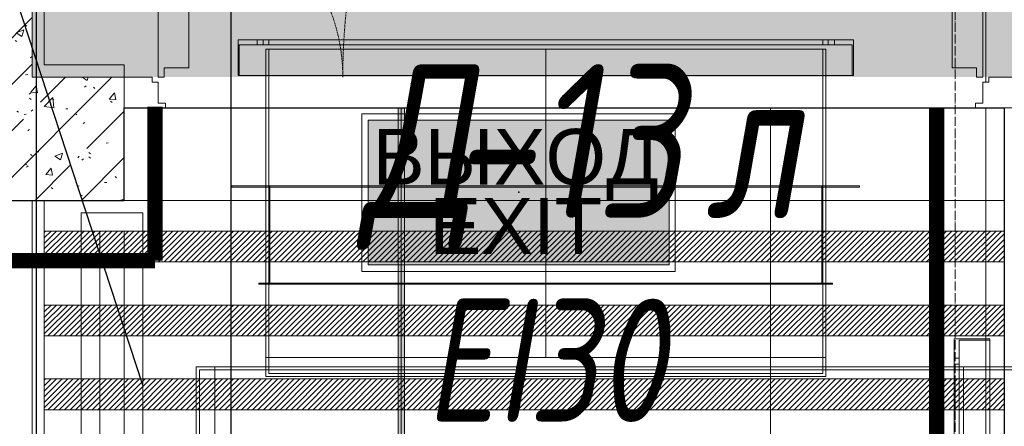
# Model space of a CAD drawing. Header units: millimetres. Extents: x -542966 to 178656, y -69521 to 267189.
# Tile 159 of 256: x -179023 to -177423, y 237370 to 238030. Entities that reach past the tile are written whole.
import ezdxf
from ezdxf import colors
from ezdxf.entities.mleader import LeaderData, LeaderLine
from ezdxf.enums import TextEntityAlignment as Align
from ezdxf.math import Vec2, Vec3

# ---------------------------------------------------------------- set-up
doc = ezdxf.new("R2010")
doc.units = ezdxf.units.MM
for name, pattern in [('( Hidden )', [0.375, 0.25, -0.125]), ('-D1-02х01', [3, 2, -1]), ('-D1d1-15x02', [19, 15, -2, 0, -2]), ('DASHDOT', [25.4, 12.7, -6.35, 0, -6.35])]:
    doc.linetypes.add(name, pattern=pattern)
doc.layers.get('Defpoints').update_dxf_attribs({"color": 31})
for name, color, linetype, lineweight in [('_0', 7, 'Continuous', 13), ('A-DOOR', 7, 'Continuous', 5), ('A-DOOR-IDEN', 7, 'Continuous', 9), ('A-FLOR', 7, 'Continuous', 5), ('A-WALL', 7, 'Continuous', 5), ('A-WALL-FNSH', 8, 'Continuous', 5), ('dim_pot', 183, 'Continuous', 9), ('dim_razv', 93, 'DASHDOT', 9), ('I-WALL', 7, 'Continuous', 5), ('light_pot', 52, 'Continuous', 15), ('pot sh', 183, 'Continuous', 15), ('S-GRID', 7, 'Continuous', 5)]:
    doc.layers.add(name, color=color, linetype=linetype, lineweight=lineweight)
doc.layers.add('PDF12_0', color=30, linetype='Continuous', true_color=0xff7f00)
doc.layers.add('PDF7_Geometry', color=7, linetype='Continuous', true_color=0xaaaaaa)
doc.layers.add('pol', color=7, linetype='Continuous', lineweight=15, true_color=0x738991)
doc.layers.add('Сводный план', color=1, linetype='Continuous', lineweight=0, true_color=0xff0000)
doc.layers.add('Аварийные светильники', color=1, linetype='Continuous')
doc.styles.add('fl_iso paper', font='isocpeur.ttf', dxfattribs={"width": 0.8, "oblique": 10})
doc.styles.add('In tre', font='isocpeur.ttf', dxfattribs={"width": 0.8, "oblique": 10})
doc.styles.add('Титульник', font='arial.ttf')
pattern_1 = [(45, (-192252.93, 225386.45), (-75.43415, 75.43415), [106.68, -17.78, 3.556, -17.78]), (45, (-192252.93, 225461.84), (-75.43415, 75.43415), []), (50, (-192252.93, 225386.45), (127.5292, -11.1576), [13.335, -146.685]), (355, (-192252.93, 225386.45), (-24.6697, 133.74), [10.668, -117.348]), (100.451, (-192242.31, 225385.52), (102.8597, 122.5818), [11.333, -124.663]), (46.184, (-192252.93, 225422.01), (189.7552, -29.4304), [20.002, -220.027]), (96.636, (-192237.12, 225419.56), (166.1822, 173.1996), [17, -186.995]), (351.184, (-192252.93, 225422.01), (166.184, 173.1976), [16.002, -176.022]), (21, (-192235.15, 225413.12), (106.13027, -71.586), [13.335, -146.685]), (326, (-192235.15, 225413.12), (43.2619, 128.93175), [10.668, -117.348]), (71.451, (-192226.31, 225407.15), (149.392, 57.34505), [11.333, -124.663]), (37.5, (-192252.935, 225386.45), (2.16223, 59.18836), [3.353, -112.573, 3.353, -115.773, -117.792]), (37.5, (-192252.935, 225386.45), (2.16223, 59.18836), [-235.052, 3.353, -114.44]), (7.5, (-192252.935, 225386.45), (46.77386, 70.12615), [3.353, -64.567, 3.353, -109.906, -44.894]), (7.5, (-192252.935, 225386.45), (46.77386, 70.12615), [-181.178, 3.353, -41.542]), (327.5, (-192292.584, 225386.45), (94.91367, -4.01009), [3.353, -41.097, 3.353, -135.331, -184.023]), (327.5, (-192292.584, 225386.45), (94.91367, -4.01009), [-183.134, 3.353, -180.67]), (317.5, (-192310.36, 225386.45), (103.69057, 17.79882), [3.353, -54.432, 3.353, -88.748, -130.683]), (317.5, (-192310.36, 225386.45), (103.69057, 17.79882), [-149.885, 3.353, -127.33])]

# ---------------------------------------------------------------- blocks, each defined once
blk = doc.blocks.new('*U11973')
at = {"layer": 'pol', "true_color": 0x007dfa, "transparency": 33554687}
h = blk.add_hatch(color=150, dxfattribs=at)
h.dxf.hatch_style = 1
h.paths.add_polyline_path([(3519.1, 0), (0, 0), (0, -10), (3519.1, -10)])
at = {"layer": 'pol', "color": 162, "true_color": 0x2c3cc9}
blk.add_lwpolyline([(3519.1, 0), (0, 0), (0, -10), (3519.1, -10)], close=True, dxfattribs=at)
blk = doc.blocks.new('*U3362')
at = {"layer": 'Аварийные светильники', "lineweight": 5, "true_color": 0x1f7a00}
h = blk.add_hatch(color=86, dxfattribs=at)
h.paths.add_polyline_path([(208609, -394200), (208609, -393976.3), (208143.3, -393976.3), (208143.3, -394200)])
h.paths.add_polyline_path([(208609, -394173.6), (208609, -394001.1), (208143.3, -394001.1), (208143.3, -394173.6)], flags=17)
h.paths.add_polyline_path([(208609, -394173.6), (208609, -394001.1), (208143.3, -394001.1), (208143.3, -394173.6)], flags=17)
at = {"color": 7, "lineweight": 5}
for points in [[(208133.5, -393966.5), (208618.4, -393966.5), (208618.4, -394210.2), (208133.5, -394210.2)], [(208143.3, -393976.3), (208609, -393976.3), (208609, -394200), (208143.3, -394200), (208143.3, -393976.3)]]:
    blk.add_lwpolyline(points, close=True, dxfattribs=at)
at = {"layer": 'Аварийные светильники', "color": 1}
blk.add_point((208376.2, -394087.4), dxfattribs=at)
at = {"layer": 'Аварийные светильники', "color": 7, "true_color": 0xffffff, "style": 'Титульник'}
for s, p in [('ВЫХОД', (208371.7, -393989.8)), ('EXIT', (208371.7, -394096.7))]:
    blk.add_text(s, height=86.24, dxfattribs=at).set_placement(p, align=Align.TOP_CENTER)
blk = doc.blocks.new('ghftytytd')
at = {"layer": 'PDF7_Geometry', "color": 3, "lineweight": 18, "true_color": 0x00ff00}
for points in [[(13634.8, 12560.7), (14634.8, 12560.7), (14634.8, 12502.7), (14634.8, 12560.7), (13634.8, 12560.7), (13634.8, 12502.7)], [(13665.8, 12552.7), (13665.8, 12560.7)], [(13675.8, 12560.7), (13675.6, 12560.7), (13675.1, 12560.7), (13674.3, 12560.7), (13673.3, 12560.7), (13672.1, 12560.7), (13670.8, 12560.7), (13669.5, 12560.7), (13668.3, 12560.7), (13667.3, 12560.7), (13666.4, 12560.7), (13665.9, 12560.7), (13665.8, 12560.7), (13665.9, 12560.7), (13666.4, 12560.7), (13667.3, 12560.7), (13668.3, 12560.7), (13669.5, 12560.7), (13670.8, 12560.7), (13672.1, 12560.7), (13673.3, 12560.7), (13674.3, 12560.7), (13675.1, 12560.7), (13675.6, 12560.7)], [(13675.8, 12560.7), (13675.8, 12552.7)], [(14584.8, 12552.7), (14584.8, 12560.7), (14584.8, 12552.7), (13684.8, 12552.7), (13684.8, 12560.7), (13684.8, 12552.7)], [(14584.8, 12560.7), (13684.8, 12560.7)], [(14593.8, 12552.7), (14593.8, 12560.7)], [(14603.8, 12560.7), (14603.6, 12560.7), (14603.1, 12560.7), (14602.3, 12560.7), (14601.3, 12560.7), (14600.1, 12560.7), (14598.8, 12560.7), (14597.5, 12560.7), (14596.3, 12560.7), (14595.2, 12560.7), (14594.5, 12560.7), (14594, 12560.7), (14593.8, 12560.7), (14594, 12560.7), (14594.5, 12560.7), (14595.2, 12560.7), (14596.3, 12560.7), (14597.5, 12560.7), (14598.8, 12560.7), (14600.1, 12560.7), (14601.3, 12560.7), (14602.3, 12560.7), (14603.1, 12560.7), (14603.6, 12560.7)], [(14603.8, 12560.7), (14603.8, 12552.7)], [(14632.8, 12502.7), (14632.8, 12552.7), (14632.8, 12502.7), (13636.8, 12502.7), (13636.8, 12552.7), (13636.8, 12502.7)], [(14632.8, 12552.7), (13636.8, 12552.7)], [(13665.8, 12552.7), (13665.9, 12552.7), (13666.4, 12552.7), (13667.3, 12552.7), (13668.3, 12552.7), (13669.5, 12552.7), (13670.8, 12552.7), (13672.1, 12552.7), (13673.3, 12552.7), (13674.3, 12552.7), (13675.1, 12552.7), (13675.6, 12552.7), (13675.8, 12552.7), (13675.6, 12552.7), (13675.1, 12552.7), (13674.3, 12552.7), (13673.3, 12552.7), (13672.1, 12552.7), (13670.8, 12552.7), (13669.5, 12552.7), (13668.3, 12552.7), (13667.3, 12552.7), (13666.4, 12552.7), (13665.9, 12552.7)], [(14589.8, 12545.7), (13679.8, 12545.7)], [(13684.8, 12545.7), (14584.8, 12545.7)], [(13684.8, 12323.7), (13684.8, 12545.7)], [(14589.8, 12323.7), (14589.8, 12545.7)], [(14593.8, 12552.7), (14594, 12552.7), (14594.5, 12552.7), (14595.2, 12552.7), (14596.3, 12552.7), (14597.5, 12552.7), (14598.8, 12552.7), (14600.1, 12552.7), (14601.3, 12552.7), (14602.3, 12552.7), (14603.1, 12552.7), (14603.6, 12552.7), (14603.8, 12552.7), (14603.6, 12552.7), (14603.1, 12552.7), (14602.3, 12552.7), (14601.3, 12552.7), (14600.1, 12552.7), (14598.8, 12552.7), (14597.5, 12552.7), (14596.3, 12552.7), (14595.2, 12552.7), (14594.5, 12552.7), (14594, 12552.7)], [(14634.8, 12502.7), (13634.8, 12502.7)], [(13624.8, 12323.7), (14644.8, 12323.7), (14644.8, 12321.6), (14644.8, 12323.7), (13624.8, 12323.7), (13624.8, 12321.6)], [(14644.8, 12321.6), (13624.8, 12321.6)], [(14589.8, 12323.7), (13679.8, 12323.7)], [(13684.7, 12323.7), (13684.7, 12163.7)], [(13684.9, 12323.7), (13684.7, 12323.7)], [(13684.8, 12323.7), (14584.8, 12323.7)], [(13684.8, 12323.7), (13684.8, 12045)], [(13684.8, 12321.6), (14584.8, 12321.6), (14584.8, 12165.6), (14584.8, 12321.6), (13684.8, 12321.6), (13684.8, 12165.6)], [(13684.9, 12323.7), (13684.9, 12163.7)], [(13686.3, 12163.7), (14583.3, 12163.7), (14583.3, 12323.7), (14583.3, 12163.7), (13686.3, 12163.7), (13686.3, 12323.7)], [(14583.3, 12323.7), (13686.3, 12323.7)], [(14584.7, 12323.7), (14584.7, 12163.7)], [(14584.9, 12323.7), (14584.7, 12323.7)], [(14584.9, 12323.7), (14584.9, 12163.7)], [(14589.8, 12323.7), (14589.8, 12045)], [(13668.8, 12165.6), (14600.8, 12165.6), (14600.8, 12163.7), (14600.8, 12165.6), (13668.8, 12165.6), (13668.8, 12163.7), (14600.8, 12163.7), (13668.8, 12163.7)], [(13684.9, 12163.7), (13684.7, 12163.7)], [(14584.8, 12165.6), (13684.8, 12165.6)], [(14584.9, 12163.7), (14584.7, 12163.7)], [(14798.5, 11275), (14798.5, 12075), (14856.5, 12075), (14798.5, 12075), (14798.5, 11275), (14856.5, 11275)], [(14856.5, 12073), (14806.5, 12073), (14856.5, 12073), (14856.5, 11277), (14806.5, 11277), (14856.5, 11277)], [(14806.5, 12073), (14806.5, 11277)], [(14856.5, 12075), (14856.5, 11275)], [(13679.8, 12045), (14589.8, 12045)], [(13679.8, 12045), (14589.8, 12045), (14589.8, 12013.9), (13679.8, 12013.9)], [(14584.8, 12045), (13684.8, 12045)], [(14798.5, 12044), (14806.5, 12044)], [(14798.5, 12044), (14798.5, 12043.8), (14798.5, 12043.3), (14798.5, 12042.5), (14798.5, 12041.5), (14798.5, 12040.3), (14798.5, 12039), (14798.5, 12037.7), (14798.5, 12036.5), (14798.5, 12035.5), (14798.5, 12034.6), (14798.5, 12034.2), (14798.5, 12034), (14798.5, 12034.2), (14798.5, 12034.6), (14798.5, 12035.5), (14798.5, 12036.5), (14798.5, 12037.7), (14798.5, 12039), (14798.5, 12040.3), (14798.5, 12041.5), (14798.5, 12042.5), (14798.5, 12043.3), (14798.5, 12043.8)], [(14806.5, 12034), (14798.5, 12034)], [(14806.5, 12034), (14806.5, 12034.2), (14806.5, 12034.6), (14806.5, 12035.5), (14806.5, 12036.5), (14806.5, 12037.7), (14806.5, 12039), (14806.5, 12040.3), (14806.5, 12041.5), (14806.5, 12042.5), (14806.5, 12043.3), (14806.5, 12043.8), (14806.5, 12044), (14806.5, 12043.8), (14806.5, 12043.3), (14806.5, 12042.5), (14806.5, 12041.5), (14806.5, 12040.3), (14806.5, 12039), (14806.5, 12037.7), (14806.5, 12036.5), (14806.5, 12035.5), (14806.5, 12034.6), (14806.5, 12034.2)], [(13567, 12030), (13567, 11320)], [(13572, 11325), (13572, 12025)], [(13597, 12025), (13572, 12025)], [(13597, 12030), (13597, 11320)], [(15112.5, 12030), (13597, 12030)], [(13597, 12030), (13597, 11320)], [(13597, 11325), (13597, 12025)], [(13597, 11325), (13597, 12025)], [(14584.8, 12025), (14584.8, 12018.9), (14584.8, 12025), (13684.8, 12025), (13684.8, 12018.9), (13684.8, 12025)], [(13684.8, 12018.9), (14584.8, 12018.9)], [(14806.5, 12025), (14798.5, 12025), (14806.5, 12025), (14806.5, 11325), (14798.5, 11325), (14806.5, 11325)], [(14798.5, 12025), (14798.5, 11325)], [(14813.5, 11320), (14813.5, 12030)], [(14813.5, 12030), (15242.5, 12030)], [(14813.5, 12025), (14813.5, 11325)], [(14813.5, 12025), (15242.5, 12025)]]:
    blk.add_lwpolyline(points, close=True, dxfattribs=at)
for points in [[(13675.8, 12560.7), (13675.6, 12560.7), (13675.1, 12560.7), (13674.3, 12560.7), (13673.3, 12560.7), (13672.1, 12560.7), (13670.8, 12560.7), (13669.5, 12560.7), (13668.3, 12560.7), (13667.3, 12560.7), (13666.4, 12560.7), (13665.9, 12560.7), (13665.8, 12560.7)], [(13665.8, 12560.7), (13665.9, 12560.7), (13666.4, 12560.7), (13667.3, 12560.7), (13668.3, 12560.7), (13669.5, 12560.7), (13670.8, 12560.7), (13672.1, 12560.7), (13673.3, 12560.7), (13674.3, 12560.7), (13675.1, 12560.7), (13675.6, 12560.7), (13675.8, 12560.7)], [(14603.8, 12560.7), (14603.6, 12560.7), (14603.1, 12560.7), (14602.3, 12560.7), (14601.3, 12560.7), (14600.1, 12560.7), (14598.8, 12560.7), (14597.5, 12560.7), (14596.3, 12560.7), (14595.2, 12560.7), (14594.5, 12560.7), (14594, 12560.7), (14593.8, 12560.7)], [(14593.8, 12560.7), (14594, 12560.7), (14594.5, 12560.7), (14595.2, 12560.7), (14596.3, 12560.7), (14597.5, 12560.7), (14598.8, 12560.7), (14600.1, 12560.7), (14601.3, 12560.7), (14602.3, 12560.7), (14603.1, 12560.7), (14603.6, 12560.7), (14603.8, 12560.7)], [(13665.8, 12552.7), (13665.9, 12552.7), (13666.4, 12552.7), (13667.3, 12552.7), (13668.3, 12552.7), (13669.5, 12552.7), (13670.8, 12552.7), (13672.1, 12552.7), (13673.3, 12552.7), (13674.3, 12552.7), (13675.1, 12552.7), (13675.6, 12552.7), (13675.8, 12552.7)], [(13675.8, 12552.7), (13675.6, 12552.7), (13675.1, 12552.7), (13674.3, 12552.7), (13673.3, 12552.7), (13672.1, 12552.7), (13670.8, 12552.7), (13669.5, 12552.7), (13668.3, 12552.7), (13667.3, 12552.7), (13666.4, 12552.7), (13665.9, 12552.7), (13665.8, 12552.7)], [(13679.8, 12545.7), (13679.8, 12323.7)], [(13679.8, 12545.7), (13679.8, 12323.7)], [(14134.8, 12045), (14134.8, 12323.7), (14134.8, 12545.7)], [(14584.8, 12545.7), (14584.8, 12323.7)], [(14584.8, 12545.7), (14584.8, 12323.7)], [(14593.8, 12552.7), (14594, 12552.7), (14594.5, 12552.7), (14595.2, 12552.7), (14596.3, 12552.7), (14597.5, 12552.7), (14598.8, 12552.7), (14600.1, 12552.7), (14601.3, 12552.7), (14602.3, 12552.7), (14603.1, 12552.7), (14603.6, 12552.7), (14603.8, 12552.7)], [(14603.8, 12552.7), (14603.6, 12552.7), (14603.1, 12552.7), (14602.3, 12552.7), (14601.3, 12552.7), (14600.1, 12552.7), (14598.8, 12552.7), (14597.5, 12552.7), (14596.3, 12552.7), (14595.2, 12552.7), (14594.5, 12552.7), (14594, 12552.7), (14593.8, 12552.7)], [(13679.8, 12323.7), (14589.8, 12323.7)], [(14589.8, 12323.7), (13679.8, 12323.7)], [(13679.8, 12323.7), (13679.8, 12045)], [(13679.8, 12045), (13679.8, 12323.7)], [(13684.8, 12323.7), (13684.8, 12163.7)], [(13684.8, 12163.7), (13684.8, 12323.7)], [(13684.8, 12323.7), (14584.8, 12323.7)], [(13684.8, 12163.7), (13684.8, 12323.7)], [(13684.8, 12323.7), (13684.8, 12163.7)], [(14584.8, 12323.7), (13684.8, 12323.7)], [(13684.8, 12323.7), (14584.8, 12323.7)], [(13684.8, 12163.7), (13684.8, 12323.7)], [(13684.8, 12323.7), (14584.8, 12323.7)], [(13684.8, 12163.7), (13684.8, 12323.7)], [(13684.8, 12323.7), (13684.8, 12163.7)], [(14584.8, 12323.7), (13684.8, 12323.7)], [(13684.8, 12323.7), (14584.8, 12323.7)], [(13684.8, 12163.7), (13684.8, 12323.7)], [(14584.8, 12323.7), (13684.8, 12323.7)], [(13684.8, 12323.7), (14584.8, 12323.7)], [(14584.8, 12323.7), (14584.8, 12163.7)], [(14584.8, 12163.7), (14584.8, 12323.7)], [(14584.8, 12323.7), (14584.8, 12163.7)], [(14584.8, 12163.7), (14584.8, 12323.7)], [(14584.8, 12323.7), (14584.8, 12163.7)], [(14584.8, 12323.7), (14584.8, 12163.7)], [(14584.8, 12163.7), (14584.8, 12323.7)], [(14584.8, 12323.7), (14584.8, 12163.7)], [(14584.8, 12323.7), (14584.8, 12045)], [(14584.8, 12045), (14584.8, 12323.7)], [(14584.8, 12163.7), (13684.8, 12163.7)], [(13684.8, 12163.7), (14584.8, 12163.7)], [(14584.8, 12163.7), (13684.8, 12163.7)], [(14584.8, 12163.7), (13684.8, 12163.7)], [(13684.8, 12163.7), (14584.8, 12163.7)], [(14584.8, 12163.7), (13684.8, 12163.7)], [(13679.8, 12045), (13679.8, 12013.9)], [(14589.8, 12045), (13679.8, 12045)], [(13684.8, 12045), (13684.8, 12018.9)], [(14584.8, 12045), (13684.8, 12045)], [(13684.8, 12018.9), (13684.8, 12045)], [(13684.8, 12045), (14584.8, 12045)], [(14584.8, 12018.9), (14584.8, 12045)], [(14584.8, 12018.9), (14584.8, 12045)], [(14589.8, 12013.9), (14589.8, 12045)], [(14798.5, 12044), (14798.5, 12043.8), (14798.5, 12043.3), (14798.5, 12042.5), (14798.5, 12041.5), (14798.5, 12040.3), (14798.5, 12039), (14798.5, 12037.7), (14798.5, 12036.5), (14798.5, 12035.5), (14798.5, 12034.6), (14798.5, 12034.2), (14798.5, 12034)], [(14798.5, 12034), (14798.5, 12034.2), (14798.5, 12034.6), (14798.5, 12035.5), (14798.5, 12036.5), (14798.5, 12037.7), (14798.5, 12039), (14798.5, 12040.3), (14798.5, 12041.5), (14798.5, 12042.5), (14798.5, 12043.3), (14798.5, 12043.8), (14798.5, 12044)], [(14806.5, 12034), (14806.5, 12034.2), (14806.5, 12034.6), (14806.5, 12035.5), (14806.5, 12036.5), (14806.5, 12037.7), (14806.5, 12039), (14806.5, 12040.3), (14806.5, 12041.5), (14806.5, 12042.5), (14806.5, 12043.3), (14806.5, 12043.8), (14806.5, 12044)], [(14806.5, 12044), (14806.5, 12043.8), (14806.5, 12043.3), (14806.5, 12042.5), (14806.5, 12041.5), (14806.5, 12040.3), (14806.5, 12039), (14806.5, 12037.7), (14806.5, 12036.5), (14806.5, 12035.5), (14806.5, 12034.6), (14806.5, 12034.2), (14806.5, 12034)], [(13567, 12030), (13597, 12030)], [(13597, 12030), (13567, 12030)], [(13597, 12025), (15112.5, 12025)], [(13597, 12025), (15112.5, 12025)], [(13684.8, 12018.9), (14584.8, 12018.9)], [(14584.8, 12018.9), (13684.8, 12018.9)], [(13679.8, 12013.9), (14589.8, 12013.9)]]:
    blk.add_lwpolyline(points, dxfattribs=at)
blk = doc.blocks.new('iuiuiuyt66')
at = {"layer": 'PDF12_0', "lineweight": 25}
blk.add_lwpolyline([(8970.5, 10174.9), (8970.5, 9311.3), (14027.2, 9311.3), (14027.2, 11178.2), (11578.2, 11178.2), (11578.2, 12587.9), (12839.8, 12587.9), (12839.8, 11521.1), (13307.5, 11521.1), (13307.5, 13256.7), (13622.9, 13256.7), (13622.9, 11521.1), (14514, 11521.1), (14514, 9311.3), (17905, 9309.1), (17905, 12361.4), (17905, 19556), (14393.4, 19556), (14393.4, 17352.5), (13773.2, 17352.5), (13773.2, 17521.8), (14186, 17521.8), (14186, 19556), (6940.6, 19556)], dxfattribs=at)
blk = doc.blocks.new('A_DOR_Door - INT_1_Double_50_1450Wx2200_ЛК-7185253-50_AS_M_L19')
at = {"layer": 'A-DOOR'}
for p, q in [((-725, -50), (-658, -50)), ((-725, -100), (-725, -50)), ((-670, -58), (-670, -92)), ((-658, -58), (-670, -58)), ((-658, -50), (-658, -58)), ((658, -50), (725, -50)), ((658, -58), (658, -50)), ((670, -58), (658, -58)), ((670, -92), (670, -58)), ((725, -50), (725, -100)), ((-680, -92), (-680, -100)), ((-670, -92), (-680, -92)), ((680, -92), (670, -92)), ((680, -100), (680, -92)), ((-680, -100), (-725, -100)), ((-670, -100), (-670, -1140)), ((-660, -100), (-670, -100)), ((-670, -100), (-670, -190)), ((-660, -115), (-660, -100)), ((660, -100), (670, -100)), ((660, -115), (660, -100)), ((670, -100), (670, -400)), ((670, -100), (670, -190)), ((725, -100), (680, -100)), ((-620, -115), (-660, -115)), ((-620, -190), (-620, -115)), ((620, -115), (660, -115)), ((620, -190), (620, -115)), ((-670, -190), (-670, -1050)), ((-620, -1050), (-620, -190)), ((620, -310), (620, -190)), ((670, -190), (670, -310)), ((620, -385), (620, -310)), ((670, -310), (670, -400)), ((660, -385), (620, -385)), ((660, -400), (660, -385)), ((670, -400), (660, -400)), ((-670, -1050), (-670, -1140)), ((-620, -1125), (-620, -1050)), ((-660, -1140), (-660, -1125)), ((-660, -1125), (-620, -1125)), ((-670, -1140), (-660, -1140))]:
    blk.add_line(p, q, dxfattribs=at)
at = {"layer": 'A-DOOR', "linetype": '-D1-02х01'}
for centre, radius, start, end in [((-670, -100), 1040, 270, 0), ((670, -100), 300, 180, 270)]:
    blk.add_arc(centre, radius, start, end, dxfattribs=at)

msp = doc.modelspace()

# ---------------------------------------------------------------- hatches: boundary and pattern name
at = {"layer": '_0', "transparency": 33554534}
h = msp.add_hatch(color=252, dxfattribs=at)
h.dxf.hatch_style = 1
h.paths.add_polyline_path([(-154802.1, 224885.6), (-192753.7, 224885.6), (-192753.7, 254837.2), (-154802.1, 254837.2)])
h.paths.add_polyline_path([(-186502.9, 232136.4), (-186502.9, 235386.4), (-183902.9, 235386.4), (-183902.9, 239436.4), (-179002.9, 239436.4), (-179002.9, 237936.4), (-177402.9, 237936.4), (-177402.9, 244336.4), (-185852.9, 244336.4), (-185852.9, 246136.4), (-186852.9, 246136.4), (-186852.9, 248136.4), (-182952.9, 248136.4), (-182952.9, 246386.4), (-163952.9, 246386.4), (-163952.9, 248136.4), (-160672.9, 248136.4), (-160672.9, 246136.4), (-161752.9, 246136.4), (-161752.9, 244336.4), (-169802.9, 244336.4), (-169802.9, 235386.4), (-161802.9, 235386.4), (-161802.9, 234986.4), (-161302.9, 234986.4), (-161302.9, 232136.4), (-163402.9, 232136.4), (-163402.9, 233336.4), (-183902.9, 233336.4), (-183902.9, 232136.4)], flags=16)
at = {"layer": 'I-WALL'}
h = msp.add_hatch(dxfattribs=at)
h.set_pattern_fill('FP_43', color=256, style=0, pattern_type=2)
h.set_pattern_definition(pattern_1)
h.paths.add_polyline_path([(-179202.9, 237936.4), (-179002.9, 237936.4), (-179002.9, 239136.4), (-179202.9, 239136.4), (-179202.9, 238516.4)])
at = {"layer": 'I-WALL', "true_color": 0xf5f3ef}
for points in [[(-178982.9, 237936.4), (-178982.9, 239116.4), (-179002.9, 239116.4), (-179002.9, 237936.4)], [(-178852.9, 237936.4), (-178852.9, 237956.4), (-178982.9, 237956.4), (-178982.9, 237936.4)]]:
    msp.add_hatch(color=7, dxfattribs=at).paths.add_polyline_path(points)
at = {"layer": 'I-WALL'}
h = msp.add_hatch(dxfattribs=at)
h.set_pattern_fill('FP_43', color=256, style=0, pattern_type=2)
h.set_pattern_definition(pattern_1)
h.paths.add_polyline_path([(-179202.9, 237736.4), (-178852.9, 237736.4), (-178852.9, 237936.4), (-179202.9, 237936.4)])
at = {"layer": 'pot sh', "linetype": 'ByBlock', "lineweight": 0, "true_color": 0x91caaf}
h = msp.add_hatch(dxfattribs=at)
h.set_pattern_fill('ANSI31', color=253, scale=2, angle=180)
h.set_pattern_definition([(225, (-173511.8585, 229496.45), (4.490128, -4.490128), [])])
h.paths.add_polyline_path([(-178982.9, 237636.4), (-177422.9, 237636.4), (-177422.9, 237686.4), (-178982.9, 237686.4)])
h = msp.add_hatch(dxfattribs=at)
h.set_pattern_fill('ANSI31', color=253, scale=2, angle=180)
h.set_pattern_definition([(225, (-173511.8585, 229376.45), (4.490128, -4.490128), [])])
h.paths.add_polyline_path([(-178982.9, 237516.4), (-177422.9, 237516.4), (-177422.9, 237566.4), (-178982.9, 237566.4)])
h = msp.add_hatch(dxfattribs=at)
h.set_pattern_fill('ANSI31', color=253, scale=2, angle=180)
h.set_pattern_definition([(225, (-173511.8585, 229256.45), (4.490128, -4.490128), [])])
h.paths.add_polyline_path([(-178982.9, 237396.4), (-177422.9, 237396.4), (-177422.9, 237446.4), (-178982.9, 237446.4)])

# ---------------------------------------------------------------- linework, layer by layer
at = {"layer": 'A-FLOR'}
for p, q in [((-177452.9, 237928.4), (-177452.9, 239136.4)), ((-177452.9, 235186.4), (-177452.9, 237886.4))]:
    msp.add_line(p, q, dxfattribs=at)
at = {"layer": 'A-WALL', "lineweight": 9}
for p, q in [((-179002.9, 239136.4), (-179002.9, 237936.4)), ((-179002.9, 237936.4), (-178852.9, 237936.4)), ((-178852.9, 237736.4), (-178852.9, 237936.4)), ((-179202.9, 237736.4), (-178852.9, 237736.4))]:
    msp.add_line(p, q, dxfattribs=at)
at = {"layer": 'A-WALL-FNSH'}
for p, q in [((-178982.9, 237956.4), (-178982.9, 239116.4)), ((-178852.9, 237956.4), (-178982.9, 237956.4)), ((-178852.9, 237936.4), (-178852.9, 237956.4)), ((-179002.9, 237936.4), (-179002.9, 237936.4))]:
    msp.add_line(p, q, dxfattribs=at)
at = {"layer": 'Defpoints'}
msp.add_lwpolyline([(-184652.9, 235166.4), (-178982.9, 235166.4), (-178982.9, 236286.4), (-179152.9, 236286.4), (-179152.9, 237736.4), (-178852.9, 237736.4), (-178852.9, 237886.4), (-177422.9, 237886.4), (-177422.9, 235166.4), (-174582.9, 235166.4), (-174582.9, 235338.7), (-172622.9, 235338.5), (-172622.9, 235166.2), (-165352.9, 235166.4), (-165352.9, 235336.4), (-163902.9, 235336.4)], dxfattribs=at)
at = {"layer": 'dim_pot'}
msp.add_lwpolyline([(-177422.9, 237736.4), (-178982.9, 237736.4), (-178982.9, 236286.4), (-177422.9, 236286.4)], close=True, dxfattribs=at)
at = {"layer": 'pot sh'}
for points in [[(-178982.9, 237636.4), (-177422.9, 237636.4), (-177422.9, 237686.4), (-178982.9, 237686.4)], [(-178982.9, 237516.4), (-177422.9, 237516.4), (-177422.9, 237566.4), (-178982.9, 237566.4)], [(-178982.9, 237396.4), (-177422.9, 237396.4), (-177422.9, 237446.4), (-178982.9, 237446.4)]]:
    msp.add_lwpolyline(points, close=True, dxfattribs=at)
at = {"layer": 'S-GRID', "linetype": '-D1d1-15x02'}
msp.add_line((-177502.9, 222691.8), (-177502.9, 256139.7), dxfattribs=at)

# ---------------------------------------------------------------- block references
at = {"layer": 'A-DOOR', "color": 8, "true_color": 0x7f7f7f, "rotation": 180}
msp.add_blockref('A_DOR_Door - INT_1_Double_50_1450Wx2200_ЛК-7185253-50_AS_M_L19', (-178127.9, 237836.4), dxfattribs=at)

# ---------------------------------------------------------------- texts
at = {"layer": 'A-DOOR-IDEN', "lineweight": 5, "attachment_point": 1, "style": 'fl_iso paper'}
for s, insert, char_height, width in [('Д', (-178467.9, 237957.5), 250, 174.367), ('-13', (-178324, 237957.5), 250, 372.785), ('л', (-177909.5, 237957.5), 250, 150.316), ('EI30', (-178363.7, 237576.7), 200, 444.937)]:
    msp.add_mtext(s, dxfattribs=dict(at, insert=insert, char_height=char_height, width=width))

# ---------------------------------------------------------------- next in the draw order: leaders
at = {"layer": 'dim_pot', "color": 0, "linetype": 'ByBlock'}
ml = msp.add_multileader_mtext('Standard', dxfattribs=at)
ml.set_content('Окраска конструкций перекрытия за подвесными потолками, цвет RAL9016', style='In tre')
ml.set_leader_properties()
ml.build(insert=Vec2(0, 0))
ml.multileader.update_dxf_attribs({"text_left_attachment_type": 6, "text_right_attachment_type": 6, "dogleg_length": 1, "arrow_head_size": 0, "scale": 50})
ctx = ml.context
ctx.base_point, ctx.scale, ctx.char_height, ctx.arrow_head_size, ctx.landing_gap_size, ctx.plane_origin = Vec3(-180808, 240782.5), 50, 200, 0, 4.5, Vec3(-162146.9, 241518.9)
ctx.left_attachment, ctx.right_attachment = 6, 6
notes = []
notes.append((ctx, [(0, (1, 1, 0), (-178017.7, 240782.5), (-1, 0), 50, [(1, [(-174595.2, 237037.1)], 0, [])])]))
ctx.mtext.insert, ctx.mtext.width, ctx.mtext.defined_height, ctx.mtext.flow_direction = Vec3(-180803.5, 241022.5), 2950.027, 696.6, 5
ctx.mtext.has_bg_fill, ctx.mtext.bg_color, ctx.mtext.bg_scale_factor, ctx.mtext.bg_transparency, ctx.mtext.use_window_bg_color = 1, -1027028792, 1.5, 0, 1
for ctx, leaders in notes:
    for number, flags, end, landing, length, lines in leaders:
        leader = LeaderData()
        leader.index, (leader.has_last_leader_line, leader.has_dogleg_vector, leader.attachment_direction) = number, flags
        leader.last_leader_point, leader.dogleg_vector, leader.dogleg_length = Vec3(end), Vec3(landing), length
        for number, points, colour, breaks in lines:
            line = LeaderLine()
            line.index, line.vertices, line.color, line.breaks = number, Vec3.list(points), colors.encode_raw_color(colour), breaks
            leader.lines.append(line)
        ctx.leaders.append(leader)

# ---------------------------------------------------------------- next in the draw order: linework, layer by layer
at = {"layer": 'dim_razv', "color": 1, "linetype": '( Hidden )', "ltscale": 10, "true_color": 0xff0a0a, "const_width": 25}
for points in [[(-178802.9, 237888.7), (-178802.9, 237638.7)], [(-178802.9, 237638.7), (-179132.9, 237638.7)]]:
    msp.add_lwpolyline(points, dxfattribs=at)
at = {"layer": 'dim_razv', "color": 1, "linetype": '( Hidden )', "ltscale": 10, "true_color": 0xff0a0a}
msp.add_lwpolyline([(-176892.9, 235088.7, 25, 25, 0), (-177532.9, 235088.7, 25, 25, 0), (-177532.9, 237886.4, 0, 0, 0)], format="xyseb", dxfattribs=at)
at = {"layer": 'pol'}
for points in [[(-178402.9, 237886.4), (-178402.9, 236762.3), (-179002.9, 236762.3), (-179002.9, 237736.4)], [(-177452.9, 236762.3), (-177802.9, 236762.3), (-177802.9, 237886.4)]]:
    msp.add_lwpolyline(points, dxfattribs=at)
for points in [[(-177802.9, 237886.4), (-177802.9, 236762.3), (-178402.9, 236762.3), (-178402.9, 237886.4)], [(-179002.9, 237736.4), (-179002.9, 236762.3), (-179152.9, 236762.3), (-179152.9, 237736.4)]]:
    msp.add_lwpolyline(points, close=True, dxfattribs=at)
at = {"layer": 'pol', "color": 195, "linetype": 'ByBlock', "true_color": 0x7833a3}
for points in [[(-178922.9, 237716.4), (-178922.9, 236266.4), (-178822.9, 236266.4), (-178822.9, 237716.4)], [(-178892.9, 237686.4), (-178892.9, 236296.4), (-178852.9, 236296.4), (-178852.9, 237686.4)]]:
    msp.add_lwpolyline(points, close=True, dxfattribs=at)

# ---------------------------------------------------------------- next in the draw order: block references
at = {"layer": 'light_pot', "xscale": 1.0500000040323, "yscale": 1.0500000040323, "zscale": 1.0500000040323}
msp.add_blockref('*U3362', (-397007.1, 651541.6), dxfattribs=at)
at = {"layer": 'pol', "rotation": 90}
msp.add_blockref('*U11973', (-178407.8, 234367.3), dxfattribs=at)

# ---------------------------------------------------------------- next in the draw order: leaders
at = {"layer": 'pol', "color": 1, "linetype": 'ByBlock', "true_color": 0xff0000}
ml = msp.add_multileader_mtext('Standard', dxfattribs=at)
ml.set_content('Лоток щелевой\\Pводоотводный в полу, модульный. Лщ-1', color=(255, 0, 0), style='In tre')
ml.set_leader_properties()
ml.build(insert=Vec2(0, 0))
ml.multileader.update_dxf_attribs({"text_left_attachment_type": 6, "text_right_attachment_type": 6, "dogleg_length": 1, "arrow_head_size": 0, "scale": 50})
ctx = ml.context
ctx.base_point, ctx.scale, ctx.char_height, ctx.arrow_head_size, ctx.landing_gap_size, ctx.plane_origin = Vec3(-182052.9, 240376.2), 50, 200, 0, 4.5, Vec3(-165411.1, 245411.6)
ctx.left_attachment, ctx.right_attachment = 6, 6
notes = []
notes.append((ctx, [(0, (1, 1, 0), (-179787.1, 240376.2), (-1, 0), 50, [(1, [(-178822.9, 237436.2)], 0, [])])]))
ctx.mtext.insert, ctx.mtext.width, ctx.mtext.defined_height, ctx.mtext.flow_direction = Vec3(-182048.4, 240636.2), 2329.345, 696.6, 5
ctx.mtext.has_bg_fill, ctx.mtext.bg_color, ctx.mtext.bg_scale_factor, ctx.mtext.bg_transparency, ctx.mtext.use_window_bg_color = 1, -1027028792, 1.5, 0, 1
for ctx, leaders in notes:
    for number, flags, end, landing, length, lines in leaders:
        leader = LeaderData()
        leader.index, (leader.has_last_leader_line, leader.has_dogleg_vector, leader.attachment_direction) = number, flags
        leader.last_leader_point, leader.dogleg_vector, leader.dogleg_length = Vec3(end), Vec3(landing), length
        for number, points, colour, breaks in lines:
            line = LeaderLine()
            line.index, line.vertices, line.color, line.breaks = number, Vec3.list(points), colors.encode_raw_color(colour), breaks
            leader.lines.append(line)
        ctx.leaders.append(leader)

# ---------------------------------------------------------------- next in the draw order: block references
at = {"layer": 'Сводный план'}
for name in ['iuiuiuyt66', 'ghftytytd']:
    msp.add_blockref(name, (-192302.9, 225436.4), dxfattribs=at)

doc.saveas('drawing.dxf')
